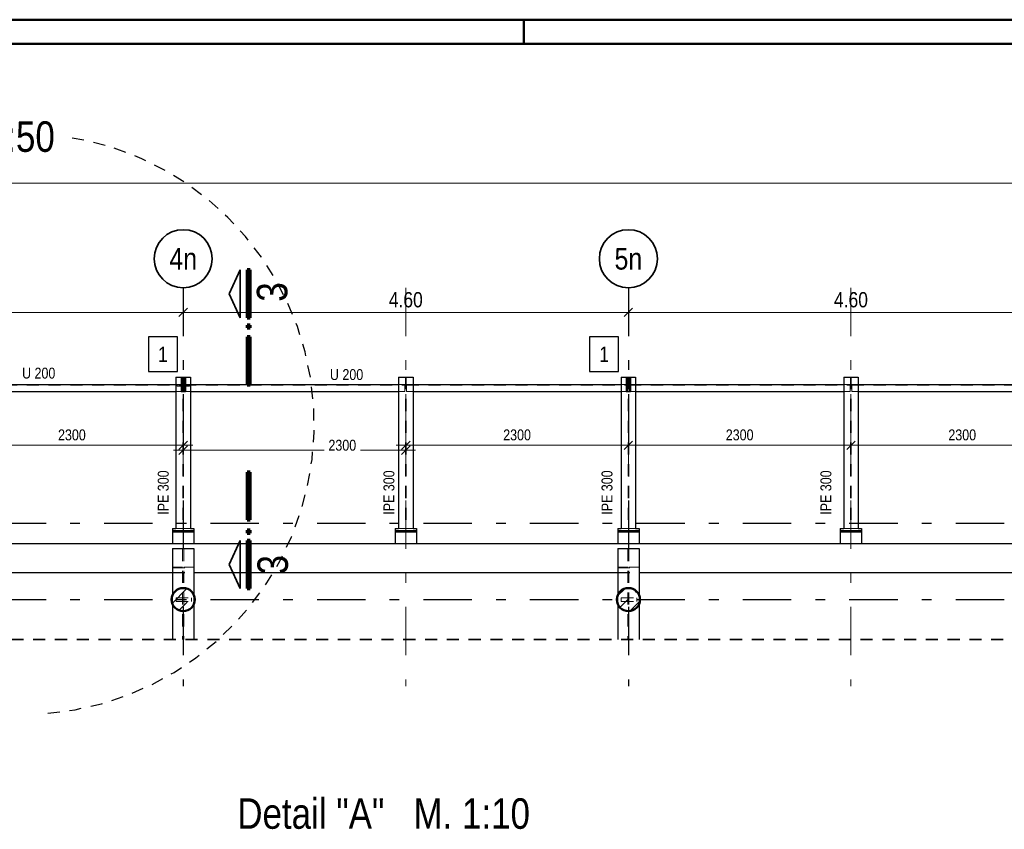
# Model space of a CAD drawing. Header units: millimetres. Extents: x 0 to 91, y -53.4 to 42.
# Tile 157 of 180: x 10.5 to 20.7, y 33.7 to 42. Entities that reach past the tile are written whole.
import ezdxf
from ezdxf.enums import TextEntityAlignment as Align

# ---------------------------------------------------------------- set-up
doc = ezdxf.new("R2010")
doc.units = ezdxf.units.MM
doc.linetypes.add('DASHDOTX2', pattern=[2, 1, -0.5, 0, -0.5])
doc.linetypes.add('HIDDEN', pattern=[0.375, 0.25, -0.125])
for name, color, linetype, lineweight in [('Achsen', 7, 'Continuous', 20), ('Schraffuren', 7, 'Continuous', 20), ('Text', 7, 'Continuous', 20)]:
    doc.layers.add(name, color=color, linetype=linetype, lineweight=lineweight)
doc.styles.add('Arial Narrow', font='ARIALN.TTF')
doc.dimstyles.new('Arch_Strakon_dimstyle', dxfattribs={"dimtxt": 1, "dimasz": 1, "dimexe": 1.25, "dimexo": 0.0625, "dimgap": 1, "dimtad": 0, "dimdec": 5, "dimzin": 12, "dimdsep": 46, "dimtxsty": 'Arial Narrow', "dimblk": 'Arrowhead_Tick', "dimsah": 1, "dimcen": 0, "dimse1": 1, "dimse2": 1, "dimclrd": 6, "dimclrt": 2, "dimazin": 0, "dimtfac": 1, "dimtdec": 4, "dimtmove": 0, "dimatfit": 3, "dimldrblk": 'NONE', "dimfxl": 1, "dimtvp": 1, "dimtolj": 1, "dimtzin": 0, "dimlwd": 13, "dimarcsym": 2})
pattern_1 = [(45, (0, 0), (-0.1414214, 0.1414214), [0.15, -0.1]), (45, (-0.07071, 0.07071), (-0.1414214, 0.1414214), [])]

# ---------------------------------------------------------------- blocks, each defined once
blk = doc.blocks.new('Arrowhead_Tick')
at = {"color": 0, "linetype": 'Continuous', "lineweight": -2}
for p, q in [((0, 20), (0, -10)), ((-1, 0), (0, 0)), ((10, 0), (0, 0))]:
    blk.add_line(p, q, dxfattribs=at)
at = {"color": 2, "linetype": 'Continuous', "lineweight": 35}
blk.add_line((4.4, 4.4), (-4.4, -4.4), dxfattribs=at)
blk = doc.blocks.new('*D21')
at = {"layer": 'Achsen', "color": 6, "linetype": 'Continuous', "lineweight": 13}
blk.add_line((8.049, 39.024), (12.219, 39.024), dxfattribs=at)
at = {"layer": 'Defpoints', "color": 0}
for p in [(8.039, 39.279), (12.229, 39.279), (12.229, 39.024)]:
    blk.add_point(p, dxfattribs=at)
at = {"layer": 'Achsen', "color": 6, "lineweight": 13, "xscale": 0.01, "yscale": 0.01, "zscale": 0.01}
blk.add_blockref('Arrowhead_Tick', (12.229, 39.024), dxfattribs=at)
at = {"layer": 'Achsen', "color": 6, "lineweight": 13, "xscale": 0.01, "yscale": 0.01, "zscale": 0.01, "rotation": 180}
blk.add_blockref('Arrowhead_Tick', (8.039, 39.024), dxfattribs=at)
at = {"layer": 'Achsen', "color": 2, "lineweight": -2, "insert": (10.134, 39.154), "char_height": 0.1575, "attachment_point": 5, "style": 'Arial Narrow'}
blk.add_mtext('\\A1;4.19', dxfattribs=at)
blk = doc.blocks.new('_None')
blk = doc.blocks.new('*D22')
at = {"layer": 'Achsen', "color": 6, "linetype": 'Continuous', "lineweight": 13}
blk.add_line((12.239, 39.024), (16.819, 39.024), dxfattribs=at)
at = {"layer": 'Defpoints', "color": 0}
for p in [(12.229, 39.279), (16.829, 39.279), (16.829, 39.024)]:
    blk.add_point(p, dxfattribs=at)
at = {"layer": 'Achsen', "color": 6, "lineweight": 13, "xscale": 0.01, "yscale": 0.01, "zscale": 0.01}
blk.add_blockref('Arrowhead_Tick', (16.829, 39.024), dxfattribs=at)
at = {"layer": 'Achsen', "color": 6, "lineweight": 13, "xscale": 0.01, "yscale": 0.01, "zscale": 0.01, "rotation": 180}
blk.add_blockref('Arrowhead_Tick', (12.229, 39.024), dxfattribs=at)
at = {"layer": 'Achsen', "color": 2, "lineweight": -2, "insert": (14.529, 39.154), "char_height": 0.1575, "attachment_point": 5, "style": 'Arial Narrow'}
blk.add_mtext('\\A1;4.60', dxfattribs=at)
blk = doc.blocks.new('*D23')
at = {"layer": 'Achsen', "color": 6, "linetype": 'Continuous', "lineweight": 13}
blk.add_line((16.839, 39.024), (21.419, 39.024), dxfattribs=at)
at = {"layer": 'Defpoints', "color": 0}
for p in [(16.829, 39.279), (21.429, 39.279), (21.429, 39.024)]:
    blk.add_point(p, dxfattribs=at)
at = {"layer": 'Achsen', "color": 6, "lineweight": 13, "xscale": 0.01, "yscale": 0.01, "zscale": 0.01}
blk.add_blockref('Arrowhead_Tick', (21.429, 39.024), dxfattribs=at)
at = {"layer": 'Achsen', "color": 6, "lineweight": 13, "xscale": 0.01, "yscale": 0.01, "zscale": 0.01, "rotation": 180}
blk.add_blockref('Arrowhead_Tick', (16.829, 39.024), dxfattribs=at)
at = {"layer": 'Achsen', "color": 2, "lineweight": -2, "insert": (19.129, 39.154), "char_height": 0.1575, "attachment_point": 5, "style": 'Arial Narrow'}
blk.add_mtext('\\A1;4.60', dxfattribs=at)
blk = doc.blocks.new('*D34')
at = {"color": 6, "linetype": 'Continuous', "lineweight": 13}
blk.add_line((9.939, 37.65), (12.219, 37.65), dxfattribs=at)
at = {"layer": 'Defpoints', "color": 0}
for p in [(12.229, 39.279), (12.229, 37.65), (9.929, 36.755)]:
    blk.add_point(p, dxfattribs=at)
at = {"color": 6, "lineweight": 13, "xscale": 0.01, "yscale": 0.01, "zscale": 0.01}
blk.add_blockref('Arrowhead_Tick', (12.229, 37.65), dxfattribs=at)
at = {"color": 6, "lineweight": 13, "xscale": 0.01, "yscale": 0.01, "zscale": 0.01, "rotation": 180}
blk.add_blockref('Arrowhead_Tick', (9.929, 37.65), dxfattribs=at)
at = {"color": 3, "lineweight": -2, "insert": (11.079, 37.757), "char_height": 0.1125, "attachment_point": 5, "style": 'Arial Narrow'}
blk.add_mtext('\\A1;2300', dxfattribs=at)
blk = doc.blocks.new('*D35')
at = {"color": 6, "linetype": 'Continuous', "lineweight": 13}
for p, q in [((12.239, 37.6), (13.685, 37.6)), ((14.519, 37.6), (14.062, 37.6))]:
    blk.add_line(p, q, dxfattribs=at)
at = {"layer": 'Defpoints', "color": 0}
for p in [(12.229, 39.279), (14.529, 39.279), (14.529, 37.6)]:
    blk.add_point(p, dxfattribs=at)
at = {"color": 6, "lineweight": 13, "xscale": 0.01, "yscale": 0.01, "zscale": 0.01}
blk.add_blockref('Arrowhead_Tick', (14.529, 37.6), dxfattribs=at)
at = {"color": 6, "lineweight": 13, "xscale": 0.01, "yscale": 0.01, "zscale": 0.01, "rotation": 180}
blk.add_blockref('Arrowhead_Tick', (12.229, 37.6), dxfattribs=at)
at = {"color": 3, "lineweight": -2, "insert": (13.873, 37.65), "char_height": 0.1125, "attachment_point": 5, "style": 'Arial Narrow'}
blk.add_mtext('\\A1;2300', dxfattribs=at)
blk = doc.blocks.new('*D36')
at = {"color": 6, "linetype": 'Continuous', "lineweight": 13}
blk.add_line((14.539, 37.65), (16.819, 37.65), dxfattribs=at)
at = {"layer": 'Defpoints', "color": 0}
for p in [(14.529, 39.279), (16.829, 39.279), (16.829, 37.65)]:
    blk.add_point(p, dxfattribs=at)
at = {"color": 6, "lineweight": 13, "xscale": 0.01, "yscale": 0.01, "zscale": 0.01}
blk.add_blockref('Arrowhead_Tick', (16.829, 37.65), dxfattribs=at)
at = {"color": 6, "lineweight": 13, "xscale": 0.01, "yscale": 0.01, "zscale": 0.01, "rotation": 180}
blk.add_blockref('Arrowhead_Tick', (14.529, 37.65), dxfattribs=at)
at = {"color": 3, "lineweight": -2, "insert": (15.679, 37.757), "char_height": 0.1125, "attachment_point": 5, "style": 'Arial Narrow'}
blk.add_mtext('\\A1;2300', dxfattribs=at)
blk = doc.blocks.new('*D37')
at = {"color": 6, "linetype": 'Continuous', "lineweight": 13}
blk.add_line((16.839, 37.65), (19.119, 37.65), dxfattribs=at)
at = {"layer": 'Defpoints', "color": 0}
for p in [(16.829, 39.279), (19.129, 39.279), (19.129, 37.65)]:
    blk.add_point(p, dxfattribs=at)
at = {"color": 6, "lineweight": 13, "xscale": 0.01, "yscale": 0.01, "zscale": 0.01}
blk.add_blockref('Arrowhead_Tick', (19.129, 37.65), dxfattribs=at)
at = {"color": 6, "lineweight": 13, "xscale": 0.01, "yscale": 0.01, "zscale": 0.01, "rotation": 180}
blk.add_blockref('Arrowhead_Tick', (16.829, 37.65), dxfattribs=at)
at = {"color": 3, "lineweight": -2, "insert": (17.979, 37.757), "char_height": 0.1125, "attachment_point": 5, "style": 'Arial Narrow'}
blk.add_mtext('\\A1;2300', dxfattribs=at)
blk = doc.blocks.new('*D38')
at = {"color": 6, "linetype": 'Continuous', "lineweight": 13}
blk.add_line((19.139, 37.65), (21.419, 37.65), dxfattribs=at)
at = {"layer": 'Defpoints', "color": 0}
for p in [(19.129, 39.279), (21.429, 39.279), (21.429, 37.65)]:
    blk.add_point(p, dxfattribs=at)
at = {"color": 6, "lineweight": 13, "xscale": 0.01, "yscale": 0.01, "zscale": 0.01}
blk.add_blockref('Arrowhead_Tick', (21.429, 37.65), dxfattribs=at)
at = {"color": 6, "lineweight": 13, "xscale": 0.01, "yscale": 0.01, "zscale": 0.01, "rotation": 180}
blk.add_blockref('Arrowhead_Tick', (19.129, 37.65), dxfattribs=at)
at = {"color": 3, "lineweight": -2, "insert": (20.279, 37.757), "char_height": 0.1125, "attachment_point": 5, "style": 'Arial Narrow'}
blk.add_mtext('\\A1;2300', dxfattribs=at)

msp = doc.modelspace()

# ---------------------------------------------------------------- hatches: boundary and pattern name
at = {"layer": 'Schraffuren', "lineweight": 13, "true_color": 0x91ffff}
for points in [[(12.2420942, 38.3546901), (12.2420942, 38.2046901), (12.2170942, 38.2046901), (12.2170942, 38.3546901)], [(16.8420942, 38.3546901), (16.8420942, 38.2046901), (16.8170942, 38.2046901), (16.8170942, 38.3546901)]]:
    msp.add_hatch(color=131, dxfattribs=at).paths.add_polyline_path(points)
at = {"layer": 'Schraffuren', "lineweight": 13}
h = msp.add_hatch(dxfattribs=at)
h.set_pattern_fill('bB', color=6, scale=0.01, angle=45, style=0, pattern_type=2)
h.set_pattern_definition(pattern_1)
h.paths.add_polyline_path([(12.3492308, 36.0548367), (12.349191, 36.0579264), (12.3490717, 36.0610141), (12.3488729, 36.0640977), (12.3485948, 36.0671752), (12.3482375, 36.0702445), (12.3478013, 36.0733035), (12.3472865, 36.0763503), (12.3466935, 36.0793829), (12.3460225, 36.0823992), (12.3452741, 36.0853972), (12.3444488, 36.0883749), (12.343547, 36.0913304), (12.3425695, 36.0942617), (12.3415168, 36.0971669), (12.3403897, 36.100044), (12.3391888, 36.1028911), (12.337915, 36.1057064), (12.3365692, 36.1084879), (12.3351522, 36.1112339), (12.333665, 36.1139424), (12.3321085, 36.1166118), (12.3304838, 36.1192402), (12.328792, 36.1218259), (12.3270342, 36.1243672), (12.3252115, 36.1268624), (12.3233252, 36.1293098), (12.3213764, 36.1317078), (12.3193666, 36.1340549), (12.317297, 36.1363495), (12.315169, 36.13859), (12.3129841, 36.1407749), (12.3107436, 36.1429029), (12.308449, 36.1449725), (12.306102, 36.1469823), (12.3037039, 36.148931), (12.3012565, 36.1508174), (12.2987613, 36.1526401), (12.29622, 36.1543979), (12.2936343, 36.1560897), (12.2910059, 36.1577144), (12.2883365, 36.1592709), (12.285628, 36.1607581), (12.282882, 36.1621751), (12.2801005, 36.1635209), (12.2772852, 36.1647947), (12.2744381, 36.1659955), (12.271561, 36.1671227), (12.2686559, 36.1681754), (12.2657246, 36.1691529), (12.2627691, 36.1700546), (12.2597913, 36.17088), (12.2567933, 36.1716284), (12.253777, 36.1722993), (12.2507445, 36.1728924), (12.2476976, 36.1734072), (12.2446386, 36.1738434), (12.2415693, 36.1742006), (12.2384918, 36.1744788), (12.2354082, 36.1746775), (12.2323205, 36.1747969), (12.2292308, 36.1748367), (12.226141, 36.1747969), (12.2230533, 36.1746775), (12.2199697, 36.1744788), (12.2168923, 36.1742006), (12.213823, 36.1738434), (12.2107639, 36.1734072), (12.2077171, 36.1728924), (12.2046845, 36.1722993), (12.2016682, 36.1716284), (12.1986702, 36.17088), (12.1956925, 36.1700546), (12.192737, 36.1691529), (12.1898057, 36.1681754), (12.1869005, 36.1671227), (12.1840234, 36.1659955), (12.1811763, 36.1647947), (12.1783611, 36.1635209), (12.1755795, 36.1621751), (12.1728336, 36.1607581), (12.170125, 36.1592709), (12.1674556, 36.1577144), (12.1648272, 36.1560897), (12.1622415, 36.1543979), (12.1597002, 36.1526401), (12.1572051, 36.1508174), (12.1547576, 36.148931), (12.1523596, 36.1469823), (12.1500125, 36.1449725), (12.147718, 36.1429029), (12.1454775, 36.1407749), (12.1432925, 36.13859), (12.1411645, 36.1363495), (12.1390949, 36.1340549), (12.1370851, 36.1317078), (12.1351364, 36.1293098), (12.1332501, 36.1268624), (12.1314274, 36.1243672), (12.1296695, 36.1218259), (12.1279777, 36.1192402), (12.126353, 36.1166118), (12.1247965, 36.1139424), (12.1233093, 36.1112339), (12.1218923, 36.1084879), (12.1205465, 36.1057064), (12.1192727, 36.1028911), (12.1180719, 36.100044), (12.1169448, 36.0971669), (12.1158921, 36.0942617), (12.1149145, 36.0913304), (12.1140128, 36.0883749), (12.1131875, 36.0853972), (12.1124391, 36.0823992), (12.1117681, 36.0793829), (12.111175, 36.0763503), (12.1106602, 36.0733035), (12.1102241, 36.0702445), (12.1098668, 36.0671752), (12.1095887, 36.0640977), (12.1093899, 36.0610141), (12.1092706, 36.0579264), (12.1092308, 36.0548367), (12.1092706, 36.0517469), (12.1093899, 36.0486592), (12.1095887, 36.0455756), (12.1098668, 36.0424981), (12.1102241, 36.0394289), (12.1106602, 36.0363698), (12.111175, 36.033323), (12.1117681, 36.0302904), (12.1124391, 36.0272741), (12.1131875, 36.0242761), (12.1140128, 36.0212984), (12.1149145, 36.0183429), (12.1158921, 36.0154116), (12.1169448, 36.0125064), (12.1180719, 36.0096293), (12.1192727, 36.0067822), (12.1205465, 36.0039669), (12.1218923, 36.0011854), (12.1233093, 35.9984394), (12.1247965, 35.9957309), (12.126353, 35.9930615), (12.1279777, 35.9904331), (12.1296695, 35.9878474), (12.1314274, 35.9853061), (12.1332501, 35.9828109), (12.1351364, 35.9803635), (12.1370851, 35.9779655), (12.1390949, 35.9756184), (12.1411645, 35.9733239), (12.1432925, 35.9710834), (12.1454775, 35.9688984), (12.147718, 35.9667704), (12.1500125, 35.9647008), (12.1523596, 35.962691), (12.1547576, 35.9607423), (12.1572051, 35.9588559), (12.1597002, 35.9570333), (12.1622415, 35.9552754), (12.1648272, 35.9535836), (12.1674556, 35.9519589), (12.170125, 35.9504024), (12.1728336, 35.9489152), (12.1755795, 35.9474982), (12.1783611, 35.9461524), (12.1811763, 35.9448786), (12.1840234, 35.9436778), (12.1869005, 35.9425506), (12.1898057, 35.941498), (12.192737, 35.9405204), (12.1956925, 35.9396187), (12.1986702, 35.9387933), (12.2016682, 35.9380449), (12.2046845, 35.937374), (12.2077171, 35.9367809), (12.2107639, 35.9362661), (12.213823, 35.9358299), (12.2168923, 35.9354727), (12.2199697, 35.9351946), (12.2230533, 35.9349958), (12.226141, 35.9348764), (12.2292308, 35.9348367), (12.2323205, 35.9348764), (12.2354082, 35.9349958), (12.2384918, 35.9351946), (12.2415693, 35.9354727), (12.2446386, 35.9358299), (12.2476976, 35.9362661), (12.2507445, 35.9367809), (12.253777, 35.937374), (12.2567933, 35.9380449), (12.2597913, 35.9387933), (12.2627691, 35.9396187), (12.2657246, 35.9405204), (12.2686559, 35.941498), (12.271561, 35.9425506), (12.2744381, 35.9436778), (12.2772852, 35.9448786), (12.2801005, 35.9461524), (12.282882, 35.9474982), (12.285628, 35.9489152), (12.2883365, 35.9504024), (12.2910059, 35.9519589), (12.2936343, 35.9535836), (12.29622, 35.9552754), (12.2987613, 35.9570333), (12.3012565, 35.9588559), (12.3037039, 35.9607423), (12.306102, 35.962691), (12.308449, 35.9647008), (12.3107436, 35.9667704), (12.3129841, 35.9688984), (12.315169, 35.9710834), (12.317297, 35.9733239), (12.3193666, 35.9756184), (12.3213764, 35.9779655), (12.3233252, 35.9803635), (12.3252115, 35.9828109), (12.3270342, 35.9853061), (12.328792, 35.9878474), (12.3304838, 35.9904331), (12.3321085, 35.9930615), (12.333665, 35.9957309), (12.3351522, 35.9984394), (12.3365692, 36.0011854), (12.337915, 36.0039669), (12.3391888, 36.0067822), (12.3403897, 36.0096293), (12.3415168, 36.0125064), (12.3425695, 36.0154116), (12.343547, 36.0183429), (12.3444488, 36.0212984), (12.3452741, 36.0242761), (12.3460225, 36.0272741), (12.3466935, 36.0302904), (12.3472865, 36.033323), (12.3478013, 36.0363698), (12.3482375, 36.0394289), (12.3485948, 36.0424981), (12.3488729, 36.0455756), (12.3490717, 36.0486592), (12.349191, 36.0517469)])
h = msp.add_hatch(dxfattribs=at)
h.set_pattern_fill('bB', color=6, scale=0.01, angle=45, style=0, pattern_type=2)
h.set_pattern_definition(pattern_1)
h.paths.add_polyline_path([(16.9492011, 36.0548367), (16.9491613, 36.0579264), (16.949042, 36.0610141), (16.9488432, 36.0640977), (16.9485651, 36.0671752), (16.9482078, 36.0702445), (16.9477717, 36.0733035), (16.9472569, 36.0763503), (16.9466638, 36.0793829), (16.9459928, 36.0823992), (16.9452444, 36.0853972), (16.9444191, 36.0883749), (16.9435174, 36.0913304), (16.9425398, 36.0942617), (16.9414871, 36.0971669), (16.94036, 36.100044), (16.9391591, 36.1028911), (16.9378854, 36.1057064), (16.9365396, 36.1084879), (16.9351226, 36.1112339), (16.9336353, 36.1139424), (16.9320789, 36.1166118), (16.9304542, 36.1192402), (16.9287624, 36.1218259), (16.9270045, 36.1243672), (16.9251818, 36.1268624), (16.9232955, 36.1293098), (16.9213468, 36.1317078), (16.919337, 36.1340549), (16.9172674, 36.1363495), (16.9151394, 36.13859), (16.9129544, 36.1407749), (16.9107139, 36.1429029), (16.9084194, 36.1449725), (16.9060723, 36.1469823), (16.9036743, 36.148931), (16.9012268, 36.1508174), (16.8987317, 36.1526401), (16.8961904, 36.1543979), (16.8936047, 36.1560897), (16.8909763, 36.1577144), (16.8883069, 36.1592709), (16.8855983, 36.1607581), (16.8828524, 36.1621751), (16.8800708, 36.1635209), (16.8772556, 36.1647947), (16.8744085, 36.1659955), (16.8715314, 36.1671227), (16.8686262, 36.1681754), (16.8656949, 36.1691529), (16.8627394, 36.1700546), (16.8597617, 36.17088), (16.8567636, 36.1716284), (16.8537474, 36.1722993), (16.8507148, 36.1728924), (16.847668, 36.1734072), (16.8446089, 36.1738434), (16.8415396, 36.1742006), (16.8384622, 36.1744788), (16.8353786, 36.1746775), (16.8322909, 36.1747969), (16.8292011, 36.1748367), (16.8261114, 36.1747969), (16.8230237, 36.1746775), (16.8199401, 36.1744788), (16.8168626, 36.1742006), (16.8137933, 36.1738434), (16.8107343, 36.1734072), (16.8076874, 36.1728924), (16.8046549, 36.1722993), (16.8016386, 36.1716284), (16.7986406, 36.17088), (16.7956628, 36.1700546), (16.7927073, 36.1691529), (16.789776, 36.1681754), (16.7868709, 36.1671227), (16.7839938, 36.1659955), (16.7811467, 36.1647947), (16.7783314, 36.1635209), (16.7755499, 36.1621751), (16.7728039, 36.1607581), (16.7700954, 36.1592709), (16.767426, 36.1577144), (16.7647976, 36.1560897), (16.7622119, 36.1543979), (16.7596706, 36.1526401), (16.7571754, 36.1508174), (16.754728, 36.148931), (16.7523299, 36.1469823), (16.7499829, 36.1449725), (16.7476883, 36.1429029), (16.7454478, 36.1407749), (16.7432629, 36.13859), (16.7411349, 36.1363495), (16.7390653, 36.1340549), (16.7370555, 36.1317078), (16.7351067, 36.1293098), (16.7332204, 36.1268624), (16.7313977, 36.1243672), (16.7296399, 36.1218259), (16.7279481, 36.1192402), (16.7263234, 36.1166118), (16.7247669, 36.1139424), (16.7232797, 36.1112339), (16.7218627, 36.1084879), (16.7205168, 36.1057064), (16.7192431, 36.1028911), (16.7180422, 36.100044), (16.7169151, 36.0971669), (16.7158624, 36.0942617), (16.7148849, 36.0913304), (16.7139831, 36.0883749), (16.7131578, 36.0853972), (16.7124094, 36.0823992), (16.7117384, 36.0793829), (16.7111454, 36.0763503), (16.7106306, 36.0733035), (16.7101944, 36.0702445), (16.7098371, 36.0671752), (16.709559, 36.0640977), (16.7093602, 36.0610141), (16.7092409, 36.0579264), (16.7092011, 36.0548367), (16.7092409, 36.0517469), (16.7093602, 36.0486592), (16.709559, 36.0455756), (16.7098371, 36.0424981), (16.7101944, 36.0394289), (16.7106306, 36.0363698), (16.7111454, 36.033323), (16.7117384, 36.0302904), (16.7124094, 36.0272741), (16.7131578, 36.0242761), (16.7139831, 36.0212984), (16.7148849, 36.0183429), (16.7158624, 36.0154116), (16.7169151, 36.0125064), (16.7180422, 36.0096293), (16.7192431, 36.0067822), (16.7205168, 36.0039669), (16.7218627, 36.0011854), (16.7232797, 35.9984394), (16.7247669, 35.9957309), (16.7263234, 35.9930615), (16.7279481, 35.9904331), (16.7296399, 35.9878474), (16.7313977, 35.9853061), (16.7332204, 35.9828109), (16.7351067, 35.9803635), (16.7370555, 35.9779655), (16.7390653, 35.9756184), (16.7411349, 35.9733239), (16.7432629, 35.9710834), (16.7454478, 35.9688984), (16.7476883, 35.9667704), (16.7499829, 35.9647008), (16.7523299, 35.962691), (16.754728, 35.9607423), (16.7571754, 35.9588559), (16.7596706, 35.9570333), (16.7622119, 35.9552754), (16.7647976, 35.9535836), (16.767426, 35.9519589), (16.7700954, 35.9504024), (16.7728039, 35.9489152), (16.7755499, 35.9474982), (16.7783314, 35.9461524), (16.7811467, 35.9448786), (16.7839938, 35.9436778), (16.7868709, 35.9425506), (16.789776, 35.941498), (16.7927073, 35.9405204), (16.7956628, 35.9396187), (16.7986406, 35.9387933), (16.8016386, 35.9380449), (16.8046549, 35.937374), (16.8076874, 35.9367809), (16.8107343, 35.9362661), (16.8137933, 35.9358299), (16.8168626, 35.9354727), (16.8199401, 35.9351946), (16.8230237, 35.9349958), (16.8261114, 35.9348764), (16.8292011, 35.9348367), (16.8322909, 35.9348764), (16.8353786, 35.9349958), (16.8384622, 35.9351946), (16.8415396, 35.9354727), (16.8446089, 35.9358299), (16.847668, 35.9362661), (16.8507148, 35.9367809), (16.8537474, 35.937374), (16.8567636, 35.9380449), (16.8597617, 35.9387933), (16.8627394, 35.9396187), (16.8656949, 35.9405204), (16.8686262, 35.941498), (16.8715314, 35.9425506), (16.8744085, 35.9436778), (16.8772556, 35.9448786), (16.8800708, 35.9461524), (16.8828524, 35.9474982), (16.8855983, 35.9489152), (16.8883069, 35.9504024), (16.8909763, 35.9519589), (16.8936047, 35.9535836), (16.8961904, 35.9552754), (16.8987317, 35.9570333), (16.9012268, 35.9588559), (16.9036743, 35.9607423), (16.9060723, 35.962691), (16.9084194, 35.9647008), (16.9107139, 35.9667704), (16.9129544, 35.9688984), (16.9151394, 35.9710834), (16.9172674, 35.9733239), (16.919337, 35.9756184), (16.9213468, 35.9779655), (16.9232955, 35.9803635), (16.9251818, 35.9828109), (16.9270045, 35.9853061), (16.9287624, 35.9878474), (16.9304542, 35.9904331), (16.9320789, 35.9930615), (16.9336353, 35.9957309), (16.9351226, 35.9984394), (16.9365396, 36.0011854), (16.9378854, 36.0039669), (16.9391591, 36.0067822), (16.94036, 36.0096293), (16.9414871, 36.0125064), (16.9425398, 36.0154116), (16.9435174, 36.0183429), (16.9444191, 36.0212984), (16.9452444, 36.0242761), (16.9459928, 36.0272741), (16.9466638, 36.0302904), (16.9472569, 36.033323), (16.9477717, 36.0363698), (16.9482078, 36.0394289), (16.9485651, 36.0424981), (16.9488432, 36.0455756), (16.949042, 36.0486592), (16.9491613, 36.0517469)])

# ---------------------------------------------------------------- linework, layer by layer
at = {"color": 4, "linetype": 'Continuous', "lineweight": 50}
for p, q in [((87.5, 42.05), (0, 42.05)), ((87.25, 41.8), (1, 41.8))]:
    msp.add_line(p, q, dxfattribs=at)
at = {"color": 4, "linetype": 'Continuous', "lineweight": 50, "ltscale": 0.2}
msp.add_line((15.75, 42.05), (15.75, 41.8), dxfattribs=at)
at = {"color": 6, "linetype": 'Continuous', "lineweight": 13}
msp.add_line((7.8257967, 40.3614784), (49.1695758, 40.3614784), dxfattribs=at)
at = {"color": 2, "linetype": 'Continuous', "lineweight": 35}
for p, q in [((12.7036991, 39.2157206), (12.8161983, 39.4632124)), ((12.8161983, 39.4632124), (12.8161983, 38.9682173)), ((12.8161983, 38.9682173), (12.7036991, 39.2157206)), ((12.8161983, 36.6661287), (12.7036991, 36.4186254)), ((12.8161983, 36.1711336), (12.8161983, 36.6661287)), ((12.7036991, 36.4186254), (12.8161983, 36.1711336))]:
    msp.add_line(p, q, dxfattribs=at)
at = {"color": 1, "linetype": 'Continuous', "lineweight": 70}
for p, q in [((12.8911991, 39.4632124), (12.8911991, 38.9682173)), ((12.9212036, 39.4632124), (12.8911991, 39.4632124)), ((12.9212036, 38.9682173), (12.9212036, 39.4632124)), ((12.8911991, 38.9682173), (12.9212036, 38.9682173)), ((12.8911991, 38.8932184), (12.8911991, 38.863212)), ((12.9212036, 38.8932184), (12.8911991, 38.8932184)), ((12.9212036, 38.863212), (12.9212036, 38.8932184)), ((12.8911991, 38.863212), (12.9212036, 38.863212)), ((12.9212036, 38.7710021), (12.8911991, 38.7710021)), ((12.8911991, 38.7710021), (12.8911991, 38.276007)), ((12.9212036, 38.276007), (12.9212036, 38.7710021)), ((12.8911991, 38.276007), (12.9212036, 38.276007)), ((12.9212036, 37.3740689), (12.8911991, 37.3740689)), ((12.8911991, 37.3740689), (12.8911991, 36.8790738)), ((12.9212036, 36.8790738), (12.9212036, 37.3740689)), ((12.8911991, 36.8790738), (12.9212036, 36.8790738)), ((12.9212036, 36.771134), (12.8911991, 36.771134)), ((12.8911991, 36.771134), (12.8911991, 36.7411276)), ((12.8911991, 36.7411276), (12.9212036, 36.7411276)), ((12.9212036, 36.7411276), (12.9212036, 36.771134)), ((12.9212036, 36.6661287), (12.8911991, 36.6661287)), ((12.8911991, 36.6661287), (12.8911991, 36.1711336)), ((12.9212036, 36.1711336), (12.9212036, 36.6661287)), ((12.8911991, 36.1711336), (12.9212036, 36.1711336))]:
    msp.add_line(p, q, dxfattribs=at)
at = {"color": 3, "linetype": 'Continuous', "lineweight": 25}
for p, q in [((12.1687402, 38.7701986), (11.8695152, 38.7701986)), ((11.8695152, 38.7701986), (11.8695152, 38.4126986)), ((12.1687402, 38.4126986), (12.1687402, 38.7701986)), ((16.7274228, 38.7701986), (16.4281978, 38.7701986)), ((16.4281978, 38.7701986), (16.4281978, 38.4126986)), ((16.7274228, 38.4126986), (16.7274228, 38.7701986)), ((11.8695152, 38.4126986), (12.1687402, 38.4126986)), ((16.4281978, 38.4126986), (16.7274228, 38.4126986)), ((10.0042253, 38.2796901), (12.1541942, 38.2796901)), ((12.1541942, 38.3546901), (12.2066942, 38.3546901)), ((12.1541942, 38.3546901), (12.1541942, 36.78984)), ((12.2066942, 38.3546901), (12.2166942, 38.3546901)), ((12.2066942, 38.3546901), (12.2066942, 38.2046901)), ((12.2166942, 38.3546901), (12.2170942, 38.3546901)), ((12.2166942, 38.3546901), (12.2166942, 38.2046901)), ((12.2420942, 38.3546901), (12.2426942, 38.3546901)), ((12.2426942, 38.3546901), (12.2526942, 38.3546901)), ((12.2426942, 38.3546901), (12.2426942, 38.2046901)), ((12.2526942, 38.3546901), (12.3041942, 38.3546901)), ((12.2526942, 38.3546901), (12.2526942, 38.2046901)), ((12.3041942, 38.3546901), (12.3041942, 36.78984)), ((12.3041942, 38.2796901), (14.4541942, 38.2796901)), ((14.4541942, 38.3546901), (14.6041942, 38.3546901)), ((14.4541942, 38.3546901), (14.4541942, 36.78984)), ((14.6041942, 38.3546901), (14.6041942, 36.78984)), ((14.6041942, 38.2796901), (16.7541942, 38.2796901)), ((16.7541942, 38.3546901), (16.8065942, 38.3546901)), ((16.7541942, 38.3546901), (16.7541942, 36.78984)), ((16.8065942, 38.3546901), (16.8165942, 38.3546901)), ((16.8065942, 38.3546901), (16.8065942, 38.2046901)), ((16.8165942, 38.3546901), (16.8170942, 38.3546901)), ((16.8165942, 38.3546901), (16.8165942, 38.2046901)), ((16.8420942, 38.3546901), (16.8425942, 38.3546901)), ((16.8425942, 38.3546901), (16.8525942, 38.3546901)), ((16.8425942, 38.3546901), (16.8425942, 38.2046901)), ((16.8525942, 38.3546901), (16.9041942, 38.3546901)), ((16.8525942, 38.3546901), (16.8525942, 38.2046901)), ((16.9041942, 38.3546901), (16.9041942, 36.78984)), ((16.9041942, 38.2796901), (19.0541942, 38.2796901)), ((19.0541942, 38.3546901), (19.2041942, 38.3546901)), ((19.0541942, 38.3546901), (19.0541942, 36.78984)), ((19.2041942, 38.3546901), (19.2041942, 36.78984)), ((19.2041942, 38.2796901), (21.3542423, 38.2796901)), ((10.0042253, 38.2046901), (12.1541942, 38.2046901)), ((12.2066942, 38.2046901), (12.2166942, 38.2046901)), ((12.2426942, 38.2046901), (12.2526942, 38.2046901)), ((12.3041942, 38.2046901), (14.4541942, 38.2046901)), ((14.6041942, 38.2046901), (16.7541942, 38.2046901)), ((16.8065942, 38.2046901), (16.8165942, 38.2046901)), ((16.8425942, 38.2046901), (16.8525942, 38.2046901)), ((16.9041942, 38.2046901), (19.0541942, 38.2046901)), ((19.2041942, 38.2046901), (21.3542423, 38.2046901)), ((12.1191622, 36.75484), (12.3391437, 36.75484)), ((12.1191942, 36.78984), (12.1541942, 36.78984)), ((12.1191942, 36.76984), (12.3391942, 36.76984)), ((12.119223, 36.78984), (12.119223, 36.76984)), ((12.119223, 36.76984), (12.119223, 36.75484)), ((12.119223, 36.75484), (12.119223, 36.6348367)), ((12.3041942, 36.78984), (12.3391942, 36.78984)), ((12.339223, 36.78984), (12.339223, 36.76984)), ((12.339223, 36.76984), (12.339223, 36.75484)), ((12.339223, 36.75484), (12.339223, 36.6348367)), ((14.4191622, 36.75484), (14.6391437, 36.75484)), ((14.4191942, 36.78984), (14.4541942, 36.78984)), ((14.4191942, 36.78984), (14.4191942, 36.76984)), ((14.4191942, 36.76984), (14.6391942, 36.76984)), ((14.4191942, 36.76984), (14.4191942, 36.75484)), ((14.4191942, 36.75484), (14.4191942, 36.6348367)), ((14.6041942, 36.78984), (14.6391942, 36.78984)), ((14.6391942, 36.78984), (14.6391942, 36.76984)), ((14.6391942, 36.76984), (14.6391942, 36.75484)), ((14.6391942, 36.75484), (14.6391942, 36.6348367)), ((16.7191622, 36.75484), (16.9391437, 36.75484)), ((16.7191942, 36.78984), (16.7541942, 36.78984)), ((16.7191942, 36.78984), (16.7191942, 36.76984)), ((16.7191942, 36.76984), (16.9391942, 36.76984)), ((16.7191942, 36.76984), (16.7191942, 36.75484)), ((16.7191942, 36.75484), (16.7191942, 36.6348367)), ((16.9041942, 36.78984), (16.9391942, 36.78984)), ((16.9391942, 36.78984), (16.9391942, 36.76984)), ((16.9391942, 36.76984), (16.9391942, 36.75484)), ((16.9391942, 36.75484), (16.9391942, 36.6348367)), ((19.0191622, 36.75484), (19.2391437, 36.75484)), ((19.0191942, 36.78984), (19.0541942, 36.78984)), ((19.0191942, 36.78984), (19.0191942, 36.76984)), ((19.0191942, 36.76984), (19.2391942, 36.76984)), ((19.0191942, 36.76984), (19.0191942, 36.75484)), ((19.0191942, 36.75484), (19.0191942, 36.6348367)), ((19.2041942, 36.78984), (19.2391942, 36.78984)), ((19.2391942, 36.78984), (19.2391942, 36.76984)), ((19.2391942, 36.76984), (19.2391942, 36.75484)), ((19.2391942, 36.75484), (19.2391942, 36.6348367)), ((7.4587875, 36.6348367), (49.1995346, 36.6348367)), ((12.119223, 36.5848367), (12.339223, 36.5848367)), ((12.119223, 36.5848367), (12.119223, 36.1023635)), ((12.339223, 36.5848367), (12.339223, 36.1023925)), ((16.7191934, 36.5848367), (16.9391934, 36.5848367)), ((16.7191942, 36.5848367), (16.7191942, 36.102365)), ((16.9391942, 36.5848367), (16.9391942, 36.102391)), ((7.7587875, 36.3348779), (12.119223, 36.3348779)), ((12.339223, 36.3348779), (16.7191942, 36.3348779)), ((16.9391942, 36.3348779), (21.3192423, 36.3348779)), ((12.119223, 36.0073099), (12.119223, 35.6411873)), ((12.339223, 36.0072808), (12.339223, 35.6411873)), ((16.7191942, 36.0073083), (16.7191942, 35.6411873)), ((16.9391942, 36.0072823), (16.9391942, 35.6411873))]:
    msp.add_line(p, q, dxfattribs=at)
at = {"color": 6, "linetype": 'HIDDEN', "lineweight": 13, "ltscale": 0.5}
for p, q in [((9.9377753, 38.2711901), (12.2306442, 38.2711901)), ((12.1541942, 38.2796901), (12.2306442, 38.2796901)), ((12.1656442, 38.2711901), (12.1656442, 38.2611901)), ((12.1656442, 38.2611901), (12.2256442, 38.2611901)), ((12.1861442, 38.2796901), (12.1861442, 38.2711901)), ((12.1861442, 38.2711901), (12.1861442, 38.2611901)), ((12.1926442, 38.2796901), (12.1926442, 38.2711901)), ((12.1926442, 38.2711901), (12.1926442, 38.2611901)), ((12.1986442, 38.2796901), (12.1986442, 38.2711901)), ((12.1986442, 38.2711901), (12.1986442, 38.2611901)), ((12.2051442, 38.2796901), (12.2051442, 38.2711901)), ((12.2051442, 38.2711901), (12.2051442, 38.2611901)), ((12.2066942, 38.2861901), (12.2166942, 38.2861901)), ((12.2066942, 38.2731901), (12.2166942, 38.2731901)), ((12.2256442, 38.3546901), (12.2256442, 36.78984)), ((12.2306442, 38.2796901), (12.2306442, 38.2046901)), ((12.2328442, 38.3546901), (12.2328442, 36.78984)), ((12.2328442, 38.2711901), (12.2378442, 38.2711901)), ((12.2328442, 38.2611901), (12.2928442, 38.2611901)), ((12.2378442, 38.2796901), (12.3041942, 38.2796901)), ((12.2378442, 38.2796901), (12.2378442, 38.2046901)), ((12.2378442, 38.2711901), (14.5206442, 38.2711901)), ((12.2426942, 38.2861901), (12.2526942, 38.2861901)), ((12.2426942, 38.2731901), (12.2526942, 38.2731901)), ((12.2533442, 38.2796901), (12.2533442, 38.2711901)), ((12.2533442, 38.2711901), (12.2533442, 38.2611901)), ((12.2598442, 38.2796901), (12.2598442, 38.2711901)), ((12.2598442, 38.2711901), (12.2598442, 38.2611901)), ((12.2658442, 38.2796901), (12.2658442, 38.2711901)), ((12.2658442, 38.2711901), (12.2658442, 38.2611901)), ((12.2723442, 38.2796901), (12.2723442, 38.2711901)), ((12.2723442, 38.2711901), (12.2723442, 38.2611901)), ((12.2928442, 38.2711901), (12.2928442, 38.2611901)), ((14.4541942, 38.2796901), (14.5206442, 38.2796901)), ((14.5206442, 38.2796901), (14.5206442, 38.2046901)), ((14.5256442, 38.3546901), (14.5256442, 36.78984)), ((14.5327442, 38.3546901), (14.5327442, 36.78984)), ((14.5378442, 38.2796901), (14.6041942, 38.2796901)), ((14.5378442, 38.2796901), (14.5378442, 38.2046901)), ((14.5378442, 38.2711901), (16.8206442, 38.2711901)), ((16.7541942, 38.2796901), (16.8206442, 38.2796901)), ((16.8065942, 38.2861901), (16.8165942, 38.2861901)), ((16.8065942, 38.2731901), (16.8165942, 38.2731901)), ((16.8206442, 38.2796901), (16.8206442, 38.2046901)), ((16.8256442, 38.3546901), (16.8256442, 36.78984)), ((16.8327442, 38.3546901), (16.8327442, 36.78984)), ((16.8378442, 38.2796901), (16.9041942, 38.2796901)), ((16.8378442, 38.2796901), (16.8378442, 38.2046901)), ((16.8378442, 38.2711901), (19.1206442, 38.2711901)), ((16.8425942, 38.2861901), (16.8525942, 38.2861901)), ((16.8425942, 38.2731901), (16.8525942, 38.2731901)), ((19.0541942, 38.2796901), (19.1206442, 38.2796901)), ((19.1206442, 38.2796901), (19.1206442, 38.2046901)), ((19.1256442, 38.3546901), (19.1256442, 36.78984)), ((19.1327442, 38.3546901), (19.1327442, 36.78984)), ((19.1378923, 38.2796901), (19.2041942, 38.2796901)), ((19.1378923, 38.2796901), (19.1378923, 38.2046901)), ((19.1378923, 38.2711901), (21.4206923, 38.2711901)), ((12.1541942, 38.2046901), (12.2066942, 38.2046901)), ((12.2166942, 38.2046901), (12.2170942, 38.2046901)), ((12.2420942, 38.2046901), (12.2426942, 38.2046901)), ((12.2526942, 38.2046901), (12.3041942, 38.2046901)), ((14.4541942, 38.2046901), (14.5206442, 38.2046901)), ((14.5378442, 38.2046901), (14.6041942, 38.2046901)), ((16.7541942, 38.2046901), (16.8065942, 38.2046901)), ((16.8165942, 38.2046901), (16.8170942, 38.2046901)), ((16.8420942, 38.2046901), (16.8425942, 38.2046901)), ((16.8525942, 38.2046901), (16.9041942, 38.2046901)), ((19.0541942, 38.2046901), (19.1206442, 38.2046901)), ((19.1378923, 38.2046901), (19.2041942, 38.2046901)), ((12.1541942, 36.78984), (12.2256442, 36.78984)), ((12.2327442, 36.78984), (12.3041942, 36.78984)), ((14.4541942, 36.78984), (14.5256442, 36.78984)), ((14.5327442, 36.78984), (14.6041942, 36.78984)), ((16.7541942, 36.78984), (16.8256442, 36.78984)), ((16.8327442, 36.78984), (16.9041942, 36.78984)), ((19.0541942, 36.78984), (19.1256442, 36.78984)), ((19.1327442, 36.78984), (19.2041942, 36.78984)), ((12.119223, 36.5785034), (12.223223, 36.5785034)), ((12.223223, 36.5785034), (12.223223, 35.6411873)), ((12.235223, 36.5785034), (12.339223, 36.5785034)), ((12.235223, 36.5785034), (12.235223, 35.6411873)), ((16.7191942, 36.5785034), (16.8231934, 36.5785034)), ((16.8231934, 36.5785034), (16.8231934, 35.6411873)), ((16.8351934, 36.5785034), (16.9391934, 36.5785034)), ((16.8351934, 36.5785034), (16.8351934, 35.6411873)), ((12.119223, 36.3911732), (12.223223, 36.3911732)), ((12.119223, 36.38484), (12.339223, 36.38484)), ((12.235223, 36.3911732), (12.339223, 36.3911732)), ((16.7191934, 36.3911732), (16.8231934, 36.3911732)), ((16.7191934, 36.38484), (16.9391934, 36.38484)), ((16.8351934, 36.3911732), (16.9391934, 36.3911732)), ((12.119223, 36.1023635), (12.119223, 36.0073099)), ((12.1556693, 36.0748647), (12.3156693, 36.0748654)), ((12.1556693, 36.0748367), (12.1556693, 36.0348367)), ((12.1556693, 36.0348367), (12.3156693, 36.0348367)), ((12.3156693, 36.0748367), (12.3156693, 36.0348367)), ((12.339223, 36.1023925), (12.339223, 36.0072808)), ((16.7191942, 36.102365), (16.7191942, 36.0073083)), ((16.7556396, 36.0748862), (16.9156396, 36.074887)), ((16.7556396, 36.0748367), (16.7556396, 36.0348367)), ((16.7556396, 36.0348367), (16.9156396, 36.0348367)), ((16.9156396, 36.0748367), (16.9156396, 36.0348367)), ((16.9391942, 36.102391), (16.9391942, 36.0072823))]:
    msp.add_line(p, q, dxfattribs=at)
at = {"color": 3, "linetype": 'HIDDEN', "lineweight": 25, "ltscale": 0.5}
for p, q in [((12.119223, 36.3348779), (12.339223, 36.3348779)), ((16.7191942, 36.3348779), (16.9391942, 36.3348779))]:
    msp.add_line(p, q, dxfattribs=at)
at = {"color": 2, "linetype": 'HIDDEN', "lineweight": 35, "ltscale": 0.5}
msp.add_line((8.2034171, 35.6411873), (49.4495346, 35.6411873), dxfattribs=at)
at = {"color": 4, "linetype": 'Continuous', "lineweight": 50}
for centre in [(12.2292308, 36.0548367), (16.8292011, 36.0548367)]:
    msp.add_circle(centre, 0.12, dxfattribs=at)
at = {"color": 3, "linetype": 'HIDDEN', "lineweight": 25, "ltscale": 0.5}
msp.add_arc((10.5829511, 37.8701894), 3, 274.72340949, 82.06859024, dxfattribs=at)
at = {"layer": 'Achsen', "color": 3, "linetype": 'DASHDOTX2', "lineweight": 25, "ltscale": 0.5}
for p, q in [((12.2291848, 39.278909), (12.2291848, 35.159516)), ((16.8291848, 39.278909), (16.8291848, 35.159516)), ((4.8121848, 38.2797364), (50.98708, 38.2797364)), ((4.8121848, 36.8447364), (50.98708, 36.8447364)), ((4.8121848, 36.0547364), (50.98708, 36.0547364))]:
    msp.add_line(p, q, dxfattribs=at)
at = {"layer": 'Achsen', "color": 9, "linetype": 'DASHDOTX2', "lineweight": 0, "ltscale": 0.5}
for p, q in [((14.5291848, 39.278909), (14.5291848, 35.159516)), ((19.1291848, 39.278909), (19.1291848, 35.159516))]:
    msp.add_line(p, q, dxfattribs=at)
at = {"layer": 'Achsen', "color": 2, "linetype": 'Continuous', "lineweight": 35}
for centre in [(12.2291848, 39.578909), (16.8291848, 39.578909)]:
    msp.add_circle(centre, 0.3, dxfattribs=at)
at = {"layer": 'Text', "color": 3, "linetype": 'Continuous', "lineweight": 25}
for p, q in [((12.2170942, 38.3546901), (12.2420942, 38.3546901)), ((12.2170942, 38.3546901), (12.2170942, 38.2046901)), ((12.2420942, 38.3546901), (12.2420942, 38.2046901)), ((16.8170942, 38.3546901), (16.8420942, 38.3546901)), ((16.8170942, 38.3546901), (16.8170942, 38.2046901)), ((16.8420942, 38.3546901), (16.8420942, 38.2046901)), ((12.2170942, 38.2046901), (12.2420942, 38.2046901)), ((16.8170942, 38.2046901), (16.8420942, 38.2046901))]:
    msp.add_line(p, q, dxfattribs=at)

# ---------------------------------------------------------------- texts
at = {"color": 1, "lineweight": 70, "style": 'Arial Narrow'}
for s, p in [('Grundriss Umgang Decke ü. 1. Rang   M. 1:50', (3.4814656, 40.6838299)), ('Detail "A"   M. 1:10', (12.7884072, 33.6858988))]:
    msp.add_text(s, height=0.315, dxfattribs=at).set_placement(p)
for p in [(13.3049179, 39.1351071), (13.3110824, 36.3151317)]:
    msp.add_text('3', height=0.315, rotation=90, dxfattribs=at).set_placement(p)
at = {"color": 2, "lineweight": 35, "style": 'Arial Narrow'}
for p in [(11.9695152, 38.5126986), (16.5281978, 38.5126986)]:
    msp.add_text('1', height=0.1575, dxfattribs=at).set_placement(p)
at = {"layer": 'Achsen', "color": 4, "lineweight": 50, "style": 'Arial Narrow'}
for s, p in [('4n', (12.2291848, 39.578909)), ('5n', (16.8291848, 39.578909))]:
    msp.add_text(s, height=0.225, dxfattribs=at).set_placement(p, align=Align.MIDDLE_CENTER)
at = {"layer": 'Text', "color": 3, "lineweight": 25, "style": 'Arial Narrow'}
for p in [(10.5638508, 38.3400392), (13.7454055, 38.3250587)]:
    msp.add_text('U 200', height=0.1125, dxfattribs=at).set_placement(p)
for p in [(12.0790423, 36.9321524), (14.4110387, 36.9321524), (16.6644285, 36.9321524), (18.9265524, 36.9321524)]:
    msp.add_text('IPE 300', height=0.1125, rotation=90, dxfattribs=at).set_placement(p)

# ---------------------------------------------------------------- dimensions: what is measured, and where the dimension line sits
at = {"lineweight": -2}
for base, p1, p2, override, picture, middle in [((12.2291848, 37.65), (9.9291841, 36.75484), (12.2291848, 39.278909), {"dimscale": 0.01, "dimtxt": 11.25, "dimasz": 1, "dimgap": 5, "dimtad": 1, "dimjust": 0, "dimtih": 0, "dimtoh": 0, "dimdec": 3, "dimdsep": 46, "dimtxsty": 'Arial Narrow', "dimclrd": 6, "dimclrt": 3, "dimtix": 1, "dimtofl": 255, "dimtmove": 0, "dimatfit": 2, "dimfxl": 0, "dimfxlon": 0, "dimtvp": 44.444444, "dimlwd": 13}, '*D34', (11.0791844, 37.65)), ((14.5291848, 37.6), (12.2291848, 39.278909), (14.5291848, 39.278909), {"dimscale": 0.01, "dimtxt": 11.25, "dimasz": 1, "dimgap": 5, "dimtad": 0, "dimjust": 0, "dimtih": 0, "dimtoh": 0, "dimdec": 3, "dimdsep": 46, "dimtxsty": 'Arial Narrow', "dimclrd": 6, "dimclrt": 3, "dimtix": 0, "dimtofl": 255, "dimtmove": 2, "dimatfit": 2, "dimfxl": 0, "dimfxlon": 0, "dimtvp": 44.444444, "dimlwd": 13}, '*D35', (13.873199, 37.65)), ((16.8291848, 37.65), (14.5291848, 39.278909), (16.8291848, 39.278909), {"dimscale": 0.01, "dimtxt": 11.25, "dimasz": 1, "dimgap": 5, "dimtad": 1, "dimjust": 0, "dimtih": 0, "dimtoh": 0, "dimdec": 3, "dimdsep": 46, "dimtxsty": 'Arial Narrow', "dimclrd": 6, "dimclrt": 3, "dimtix": 1, "dimtofl": 255, "dimtmove": 0, "dimatfit": 2, "dimfxl": 0, "dimfxlon": 0, "dimtvp": 44.444444, "dimlwd": 13}, '*D36', (15.6791848, 37.65)), ((19.1291848, 37.65), (16.8291848, 39.278909), (19.1291848, 39.278909), {"dimscale": 0.01, "dimtxt": 11.25, "dimasz": 1, "dimgap": 5, "dimtad": 1, "dimjust": 0, "dimtih": 0, "dimtoh": 0, "dimdec": 3, "dimdsep": 46, "dimtxsty": 'Arial Narrow', "dimclrd": 6, "dimclrt": 3, "dimtix": 1, "dimtofl": 255, "dimtmove": 0, "dimatfit": 2, "dimfxl": 0, "dimfxlon": 0, "dimtvp": 44.444444, "dimlwd": 13}, '*D37', (17.9791848, 37.65)), ((21.4291848, 37.65), (19.1291848, 39.278909), (21.4291848, 39.278909), {"dimscale": 0.01, "dimtxt": 11.25, "dimasz": 1, "dimgap": 5, "dimtad": 1, "dimjust": 0, "dimtih": 0, "dimtoh": 0, "dimdec": 3, "dimdsep": 46, "dimtxsty": 'Arial Narrow', "dimclrd": 6, "dimclrt": 3, "dimtix": 1, "dimtofl": 255, "dimtmove": 0, "dimatfit": 2, "dimfxl": 0, "dimfxlon": 0, "dimtvp": 44.444444, "dimlwd": 13}, '*D38', (20.2791848, 37.65))]:
    dim = msp.add_linear_dim(base=base, p1=p1, p2=p2, text='2300', dimstyle='Arch_Strakon_dimstyle', override=override, dxfattribs=at)
    dim.commit()
    dim.dimension.update_dxf_attribs({"geometry": picture, "text_midpoint": middle, "dimtype": 160})
at = {"layer": 'Achsen', "lineweight": -2}
for base, p1, p2, text, picture, middle in [((12.2291848, 39.0236797), (8.0391848, 39.278909), (12.2291848, 39.278909), '4.19', '*D21', (10.1341848, 39.0236797)), ((16.8291848, 39.0236797), (12.2291848, 39.278909), (16.8291848, 39.278909), '4.60', '*D22', (14.5291848, 39.0236797)), ((21.4291848, 39.0236797), (16.8291848, 39.278909), (21.4291848, 39.278909), '4.60', '*D23', (19.1291848, 39.0236797))]:
    dim = msp.add_linear_dim(base=base, p1=p1, p2=p2, text=text, dimstyle='Arch_Strakon_dimstyle', override={"dimscale": 0.01, "dimtxt": 15.75, "dimasz": 1, "dimgap": 5, "dimtad": 1, "dimjust": 0, "dimtih": 0, "dimtoh": 0, "dimdec": 4, "dimdsep": 46, "dimtxsty": 'Arial Narrow', "dimclrd": 6, "dimclrt": 2, "dimtix": 1, "dimtofl": 255, "dimtmove": 0, "dimatfit": 2, "dimfxl": 0, "dimfxlon": 0, "dimtvp": 31.746032, "dimlwd": 13}, dxfattribs=at)
    dim.commit()
    dim.dimension.update_dxf_attribs({"geometry": picture, "text_midpoint": middle, "dimtype": 160})

doc.saveas('drawing.dxf')
